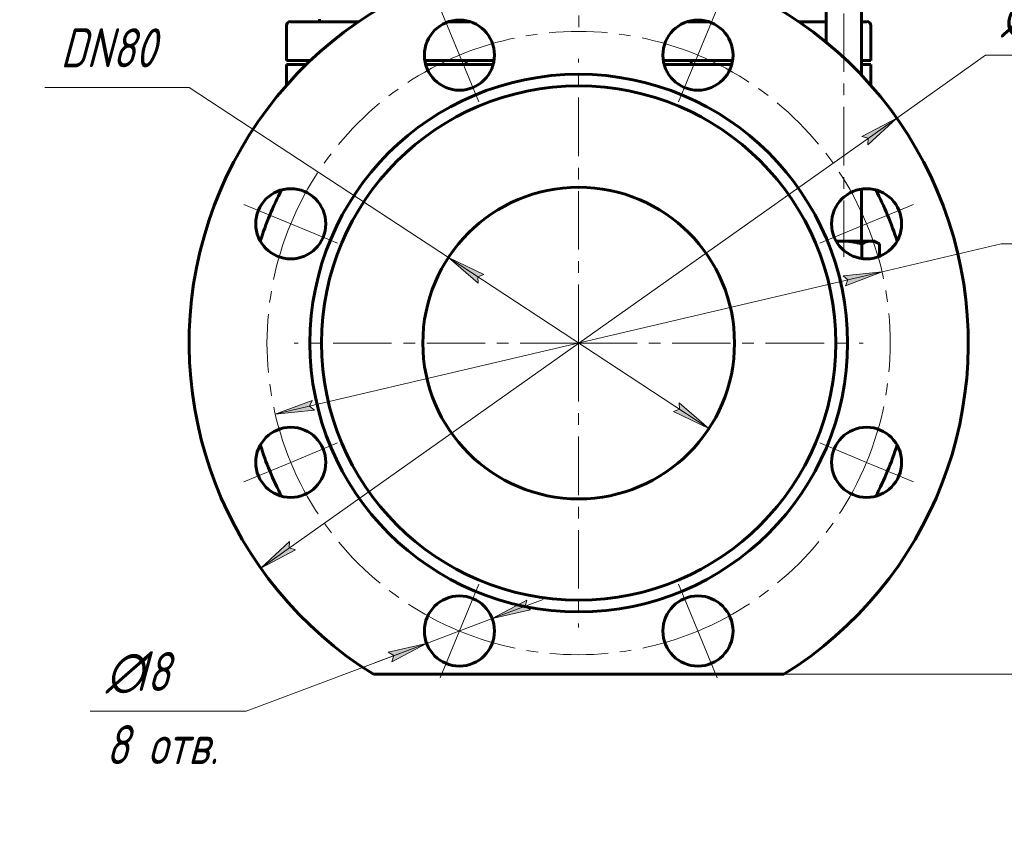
# Model space of a CAD drawing. Header units: millimetres. Extents: x 0 to 594, y 0 to 420.
# Tile 7 of 9: x 398 to 524, y 153 to 258. Entities that reach past the tile are written whole.
import ezdxf

# ---------------------------------------------------------------- set-up
doc = ezdxf.new("R2010")
doc.units = ezdxf.units.MM
for name, pattern in [('K5LT_AXLED', [12, 7.5, -1.5, 1.5, -1.5]), ('K5LT_BASIC', [0]), ('K5LT_THIN', [0])]:
    doc.linetypes.add(name, pattern=pattern)
doc.layers.add('Системный слой', color=7, linetype='Continuous')
doc.layers.add('Системный слой (1)', color=7, linetype='Continuous', true_color=0x6c6c6c)
doc.styles.add('KDIMTEXTSTYLE', font='GOST_AU.SHX', dxfattribs={"width": 0.96, "oblique": 15, "height": 5})
doc.styles.add('KTEXTSTYLE', font='GOST_AU.SHX', dxfattribs={"width": 0.56, "height": 5})
doc.dimstyles.new('KDIMSTYLE (0.50)', dxfattribs={"dimtxt": 5, "dimasz": 1, "dimexe": 2, "dimexo": 0, "dimgap": 1, "dimtad": 1, "dimlfac": 2, "dimtxsty": 'KDIMTEXTSTYLE', "dimsah": 1, "dimcen": 0, "dimdle": 1, "dimadec": 0, "dimazin": 0, "dimtfac": 0.667, "dimtmove": 0, "dimatfit": 3, "dimfxl": 1, "dimtvp": 1, "dimtolj": 1, "dimtzin": 0, "dimarcsym": 0})

# ---------------------------------------------------------------- blocks, each defined once
blk = doc.blocks.new('U36')
at = {"layer": 'Системный слой (1)', "color": 143, "linetype": 'K5LT_BASIC', "lineweight": 60, "true_color": 0x33acca}
for p, q in [((441.29, 258), (432.54, 258)), ((455.58, 258), (452.89, 258)), ((486.19, 258), (483.51, 258)), ((501.33, 258), (497.8, 258)), ((506.54, 258), (505.83, 258))]:
    blk.add_line(p, q, dxfattribs=at)
blk = doc.blocks.new('U39')
at = {"layer": 'Системный слой (1)', "color": 143, "linetype": 'K5LT_BASIC', "lineweight": 60, "true_color": 0x33acca}
for p, q in [((502.94, 229.8), (502.63, 229.77)), ((503.26, 229.82), (502.94, 229.8)), ((503.58, 229.83), (503.26, 229.82))]:
    blk.add_line(p, q, dxfattribs=at)
blk = doc.blocks.new('U40')
at = {"layer": 'Системный слой (1)', "color": 143, "linetype": 'K5LT_BASIC', "lineweight": 60, "true_color": 0x33acca}
for p, q in [((432.04, 253), (435.11, 253)), ((449.79, 253), (458.68, 253)), ((480.41, 253), (489.3, 253)), ((505.83, 253), (507.04, 253))]:
    blk.add_line(p, q, dxfattribs=at)
blk = doc.blocks.new('U41')
at = {"layer": 'Системный слой (1)', "color": 143, "linetype": 'K5LT_BASIC', "lineweight": 60, "true_color": 0x33acca}
for p, q in [((434.59, 252.5), (432.04, 252.5)), ((458.57, 252.5), (449.9, 252.5)), ((489.19, 252.5), (480.52, 252.5)), ((507.04, 252.5), (505.83, 252.5))]:
    blk.add_line(p, q, dxfattribs=at)
blk = doc.blocks.new('U42')
at = {"layer": 'Системный слой (1)', "color": 143, "linetype": 'K5LT_BASIC', "lineweight": 60, "true_color": 0x33acca}
for p, q in [((505.83, 283.05), (505.83, 251.15)), ((505.83, 236.51), (505.83, 229.83))]:
    blk.add_line(p, q, dxfattribs=at)
blk = doc.blocks.new('D2')
at = {"layer": 'Системный слой (1)'}
for points in [[(506.66, 242.2), (510.36, 245.63), (505.9, 243.28), (506.69, 243.03)], [(428.73, 187.88), (433.19, 190.23), (432.4, 190.47), (432.43, 191.3)]]:
    blk.add_hatch(color=7, dxfattribs=at).paths.add_polyline_path(points)
at = {"layer": 'Системный слой (1)', "color": 7, "linetype": 'K5LT_THIN', "lineweight": 18, "true_color": 0xffffff}
for p, q in [((510.36, 245.63), (521.78, 253.71)), ((521.78, 253.71), (540.44, 253.71)), ((428.73, 187.88), (510.36, 245.63)), ((505.9, 243.28), (510.36, 245.63)), ((510.36, 245.63), (506.66, 242.2)), ((506.69, 243.03), (505.9, 243.28)), ((506.66, 242.2), (506.69, 243.03)), ((428.73, 187.88), (432.43, 191.3)), ((432.43, 191.3), (432.4, 190.47)), ((433.19, 190.23), (428.73, 187.88)), ((432.4, 190.47), (433.19, 190.23))]:
    blk.add_line(p, q, dxfattribs=at)
blk.add_wipeout([(523.78, 254.71), (523.78, 262.09), (537.85, 262.09), (537.85, 254.71)]).dxf.layer = 'Системный слой (1)'
at = {"layer": 'Системный слой (1)', "color": 7, "char_height": 5, "attachment_point": 1, "style": 'KTEXTSTYLE'}
for s, insert in [('\\H5.0;\\W1.000;\\Q15;\\Q15;\\W0.960;∅', (523.78, 261.29)), ('\\H5.0;\\W1.000;\\Q15;\\Q15;\\W0.960;200', (527.09, 261.29))]:
    blk.add_mtext(s, dxfattribs=dict(at, insert=insert))
blk = doc.blocks.new('KDIMARROW_01')
at = {"layer": 'Системный слой'}
blk.add_hatch(color=0, dxfattribs=at).paths.add_polyline_path([(0, 0), (-5, 0.66), (-4.5, 0), (-5, -0.66)])
at = {"layer": 'Системный слой', "color": 0, "linetype": 'K5LT_THIN', "lineweight": 18}
for p, q in [((-4.5, 0), (-5, 0.66)), ((-5, 0.66), (0, 0)), ((0, 0), (-5, -0.66)), ((-5, -0.66), (-4.5, 0))]:
    blk.add_line(p, q, dxfattribs=at)
at = {"layer": 'Системный слой (1)', "color": 0, "linetype": 'K5LT_THIN', "lineweight": 18}
blk.add_line((469.54, 216.75), (469.04, 216.75), dxfattribs=at)
blk = doc.blocks.new('D3')
at = {"layer": 'Системный слой (1)'}
for points in [[(503.77, 224.11), (508.49, 225.89), (503.47, 225.39), (504.11, 224.86)], [(435.62, 208.12), (434.98, 208.64), (435.32, 209.4), (430.6, 207.61)]]:
    blk.add_hatch(color=7, dxfattribs=at).paths.add_polyline_path(points)
at = {"layer": 'Системный слой (1)', "color": 7, "linetype": 'K5LT_THIN', "lineweight": 18, "true_color": 0xffffff}
for p, q in [((508.49, 225.89), (523.78, 229.48)), ((523.78, 229.48), (541.51, 229.48)), ((430.6, 207.61), (508.49, 225.89)), ((503.47, 225.39), (508.49, 225.89)), ((504.11, 224.86), (503.47, 225.39)), ((508.49, 225.89), (503.77, 224.11)), ((503.77, 224.11), (504.11, 224.86)), ((430.6, 207.61), (435.32, 209.4)), ((435.32, 209.4), (434.98, 208.64)), ((434.98, 208.64), (435.62, 208.12)), ((435.62, 208.12), (430.6, 207.61))]:
    blk.add_line(p, q, dxfattribs=at)
blk.add_wipeout([(525.78, 230.48), (525.78, 237.86), (538.96, 237.86), (538.96, 230.48)]).dxf.layer = 'Системный слой (1)'
at = {"layer": 'Системный слой (1)', "color": 7, "char_height": 5, "attachment_point": 1, "style": 'KTEXTSTYLE'}
for s, insert in [('\\H5.0;\\W1.000;\\Q15;\\Q15;\\W0.960;∅', (525.78, 237.07)), ('\\H5.0;\\W1.000;\\Q15;\\Q15;\\W0.960;160', (529.09, 237.07))]:
    blk.add_mtext(s, dxfattribs=dict(at, insert=insert))
blk = doc.blocks.new('D4')
at = {"layer": 'Системный слой (1)'}
for points in [[(462.66, 182.96), (463.36, 182.52), (458.45, 181.38), (462.9, 183.76)], [(445.58, 175.84), (450.02, 178.21), (445.11, 177.07), (445.81, 176.63)]]:
    blk.add_hatch(color=7, dxfattribs=at).paths.add_polyline_path(points)
at = {"layer": 'Системный слой (1)', "color": 7, "linetype": 'K5LT_THIN', "lineweight": 18, "true_color": 0xffffff}
for p, q in [((458.45, 181.38), (465, 183.84)), ((462.9, 183.76), (458.45, 181.38)), ((462.66, 182.96), (462.9, 183.76)), ((458.45, 181.38), (463.36, 182.52)), ((463.36, 182.52), (462.66, 182.96)), ((458.45, 181.38), (450.02, 178.21)), ((450.02, 178.21), (426.87, 169.5)), ((450.02, 178.21), (443.47, 175.75)), ((450.02, 178.21), (445.11, 177.07)), ((445.58, 175.84), (450.02, 178.21)), ((445.11, 177.07), (445.81, 176.63)), ((445.81, 176.63), (445.58, 175.84))]:
    blk.add_line(p, q, dxfattribs=at)
blk.add_wipeout([(408.86, 161.12), (408.86, 177.88), (424.23, 177.88), (424.23, 161.12)]).dxf.layer = 'Системный слой (1)'
blk.add_line((426.87, 169.5), (406.86, 169.5), dxfattribs=at)
at = {"layer": 'Системный слой (1)', "color": 7, "char_height": 5, "attachment_point": 1, "style": 'KTEXTSTYLE'}
for s, insert in [('\\H5.0;\\W1.000;\\Q15;\\Q15;\\W0.960;∅', (408.86, 177.09)), ('\\H5.0;\\W1.000;\\Q15;\\Q15;\\W0.960;18', (412.17, 177.09)), ('\\H5.0;\\W1.000;\\Q15;\\Q15;\\W0.960;8 отв.', (408.86, 167.71))]:
    blk.add_mtext(s, dxfattribs=dict(at, insert=insert))
blk = doc.blocks.new('D5')
at = {"layer": 'Системный слой (1)'}
for points in [[(457.36, 225.53), (452.82, 227.72), (456.64, 224.43), (456.58, 225.25)], [(486.27, 205.78), (482.45, 209.07), (482.5, 208.25), (481.73, 207.97)]]:
    blk.add_hatch(color=7, dxfattribs=at).paths.add_polyline_path(points)
at = {"layer": 'Системный слой (1)', "color": 7, "linetype": 'K5LT_THIN', "lineweight": 18, "true_color": 0xffffff}
for p, q in [((419.54, 249.55), (401.02, 249.55)), ((452.82, 227.72), (419.54, 249.55)), ((452.82, 227.72), (457.36, 225.53)), ((456.64, 224.43), (452.82, 227.72)), ((486.27, 205.78), (452.82, 227.72)), ((457.36, 225.53), (456.58, 225.25)), ((456.58, 225.25), (456.64, 224.43)), ((482.5, 208.25), (482.45, 209.07)), ((482.45, 209.07), (486.27, 205.78)), ((481.73, 207.97), (482.5, 208.25)), ((486.27, 205.78), (481.73, 207.97))]:
    blk.add_line(p, q, dxfattribs=at)
blk.add_wipeout([(403.02, 250.55), (403.02, 257.93), (416.96, 257.93), (416.96, 250.55)]).dxf.layer = 'Системный слой (1)'
at = {"layer": 'Системный слой (1)', "color": 7, "insert": (403.02, 257.14), "char_height": 5, "attachment_point": 1, "style": 'KTEXTSTYLE'}
blk.add_mtext('\\H5.0;\\W1.000;\\Q15;\\Q15;\\W0.960;DN80', dxfattribs=at)
blk = doc.blocks.new('U44')
at = {"layer": 'Системный слой (1)', "color": 30, "linetype": 'K5LT_AXLED', "lineweight": 18, "true_color": 0xff8000}
for q in [(469.54, 253.25), (433.04, 216.75), (506.04, 216.75), (469.54, 180.25)]:
    blk.add_line((469.54, 216.75), q, dxfattribs=at)
blk = doc.blocks.new('D6')
at = {"layer": 'Системный слой (1)'}
for points in [[(559.2, 299.25), (558.54, 304.25), (557.88, 299.25), (558.54, 299.75)], [(558.54, 174.25), (559.2, 179.25), (558.54, 178.75), (557.88, 179.25)]]:
    blk.add_hatch(color=7, dxfattribs=at).paths.add_polyline_path(points)
at = {"layer": 'Системный слой (1)', "color": 7, "linetype": 'K5LT_THIN', "lineweight": 18, "true_color": 0xffffff}
for p, q in [((469.98, 304.25), (560.54, 304.25)), ((557.88, 299.25), (558.54, 304.25)), ((558.54, 304.25), (559.2, 299.25)), ((558.54, 174.25), (558.54, 304.25)), ((558.54, 299.75), (557.88, 299.25)), ((559.2, 299.25), (558.54, 299.75)), ((558.54, 174.25), (557.88, 179.25)), ((557.88, 179.25), (558.54, 178.75)), ((558.54, 178.75), (559.2, 179.25)), ((559.2, 179.25), (558.54, 174.25)), ((495.88, 174.25), (560.54, 174.25))]:
    blk.add_line(p, q, dxfattribs=at)
blk.add_wipeout([(557.54, 233.51), (550.16, 233.51), (550.16, 244.53), (557.54, 244.53)]).dxf.layer = 'Системный слой (1)'
at = {"layer": 'Системный слой (1)', "color": 7, "insert": (550.95, 233.51), "char_height": 5, "attachment_point": 1, "rotation": 90, "style": 'KTEXTSTYLE'}
blk.add_mtext('\\H5.0;\\W1.000;\\Q15;\\Q15;\\W0.960;260', dxfattribs=at)
blk = doc.blocks.new('U45')
at = {"layer": 'Системный слой (1)', "color": 30, "linetype": 'K5LT_AXLED', "lineweight": 18, "true_color": 0xff8000}
for p, q in [((454.24, 253.71), (451.75, 259.71)), ((484.85, 253.71), (487.34, 259.71)), ((456.72, 247.7), (454.24, 253.71)), ((482.36, 247.7), (484.85, 253.71)), ((432.59, 232.06), (426.58, 234.55)), ((506.5, 232.06), (512.5, 234.55)), ((438.59, 229.57), (432.59, 232.06)), ((500.49, 229.57), (506.5, 232.06)), ((438.59, 203.93), (432.59, 201.44)), ((500.49, 203.93), (506.5, 201.44)), ((432.59, 201.44), (426.58, 198.96)), ((506.5, 201.44), (512.5, 198.96)), ((456.72, 185.8), (454.24, 179.8)), ((482.36, 185.8), (484.85, 179.8)), ((454.24, 179.8), (451.75, 173.79)), ((484.85, 179.8), (487.34, 173.79))]:
    blk.add_line(p, q, dxfattribs=at)
for start, end in [(67.5, 112.5), (112.5, 157.5), (22.5, 67.5), (157.5, 202.5), (337.5, 22.5), (202.5, 247.5), (292.5, 337.5), (247.5, 292.5)]:
    blk.add_arc((469.54, 216.75), 40, start, end, dxfattribs=at)

msp = doc.modelspace()

# ---------------------------------------------------------------- linework, layer by layer
at = {"layer": 'Системный слой (1)', "color": 143, "linetype": 'K5LT_BASIC', "lineweight": 60, "true_color": 0x33acca}
for p, q in [((501.3282, 283.0513), (501.3282, 255.3489)), ((436.268, 258.3014), (436.268, 258.0013)), ((453.8568, 258.1905), (453.8568, 258.0013)), ((485.2313, 258.1905), (485.2313, 258.0013)), ((432.044, 253.0013), (432.044, 257.5013)), ((507.044, 253.0013), (507.044, 257.5013)), ((455.1068, 253.0013), (455.1068, 252.5013)), ((483.9813, 253.0013), (483.9813, 252.5013)), ((432.044, 252.5013), (432.044, 249.8233)), ((507.044, 252.5013), (507.044, 249.8233)), ((502.5885, 229.8324), (503.5782, 229.8324)), ((503.5782, 229.8324), (507.0152, 229.8324)), ((505.8695, 229.4779), (505.8695, 227.603)), ((507.0152, 229.8324), (507.5469, 229.8324)), ((507.5469, 229.8324), (508.1609, 229.4779)), ((508.1609, 229.4779), (508.1609, 227.8768)), ((443.2049, 174.2514), (495.8832, 174.2514))]:
    msp.add_line(p, q, dxfattribs=at)
at = {"layer": 'Системный слой (1)', "color": 30, "linetype": 'K5LT_AXLED', "lineweight": 18, "true_color": 0xff8000}
msp.add_line((469.544, 267.8013), (469.544, 256.5013), dxfattribs=at)
at = {"layer": 'Системный слой (1)', "color": 143, "linetype": 'K5LT_BASIC', "lineweight": 60, "true_color": 0x33acca}
for centre, radius in [((454.2367, 253.7066), 4.5), ((484.8514, 253.7066), 4.5), ((469.544, 216.7514), 34.5), ((469.544, 216.7514), 33), ((432.5889, 232.0587), 4.5), ((469.544, 216.7514), 20), ((506.4992, 232.0587), 4.5), ((432.5889, 201.444), 4.5), ((506.4992, 201.444), 4.5), ((454.2367, 179.7962), 4.5), ((484.8514, 179.7962), 4.5)]:
    msp.add_circle(centre, radius, dxfattribs=at)
for centre, radius, start, end in [((469.544, 216.7514), 50, 301.788331, 238.211669), ((432.544, 257.5013), 0.5, 90, 180), ((506.544, 257.5013), 0.5, 0, 90), ((469.544, 216.7514), 42.909, 152.750354, 162.249646), ((469.544, 216.7514), 42.909, 17.750354, 27.249646), ((469.544, 216.7514), 42.909, 197.750354, 207.249646), ((469.544, 216.7514), 42.909, 332.750354, 342.249646)]:
    msp.add_arc(centre, radius, start, end, dxfattribs=at)
for points, weights in [([(505.8695, 229.4779), (504.6416, 229.8324), (503.5782, 229.8324)], [1.09330827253, 1.0852999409, 1]), ([(507.0152, 229.8324), (506.4835, 229.8324), (505.8695, 229.4779)], [1, 1.0852999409, 1.09330827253]), ([(508.1609, 229.4779), (507.5469, 229.8324), (507.0152, 229.8324)], [1.09330827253, 1.0852999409, 1])]:
    msp.add_rational_spline(points, weights, degree=2, dxfattribs=at)

# ---------------------------------------------------------------- block references
at = {"layer": 'Системный слой (1)'}
for name in ['U42', 'U36', 'U40', 'U41', 'U39']:
    msp.add_blockref(name, (0, 0), dxfattribs=at)

# ---------------------------------------------------------------- next in the draw order: dimensions: what is measured, and where the dimension line sits
at = {"layer": 'Системный слой (1)', "color": 7}
dim = msp.add_diameter_dim_2p(p1=(387.9062, 158.9996), p2=(551.1818, 274.5032), dimstyle='KDIMSTYLE (0.50)', override={"dimtih": 1, "dimtoh": 1, "dimpost": '\\H5.0;\\W0.960;\\Q15;<>', "dimblk1": 'KDIMARROW_01', "dimblk2": 'KDIMARROW_01', "dimclrt": 7, "dimtol": 1, "dimtp": 0, "dimtm": 0, "dimtdec": 5, "dimtmove": 1, "dimatfit": 2, "dimtolj": 1}, dxfattribs=at)
dim.commit()
dim.dimension.update_dxf_attribs({"geometry": 'D2', "text_midpoint": (523.7838, 253.7066), "dimtype": 163})

# ---------------------------------------------------------------- next in the draw order: dimensions: what is measured, and where the dimension line sits
dim = msp.add_diameter_dim_2p(p1=(391.6592, 198.4769), p2=(547.4289, 235.0259), dimstyle='KDIMSTYLE (0.50)', override={"dimtih": 1, "dimtoh": 1, "dimpost": '\\H5.0;\\W0.960;\\Q15;<>', "dimblk1": 'KDIMARROW_01', "dimblk2": 'KDIMARROW_01', "dimclrt": 7, "dimtol": 1, "dimtp": 0, "dimtm": 0, "dimtdec": 5, "dimtmove": 1, "dimatfit": 2, "dimtolj": 1}, dxfattribs=at)
dim.commit()
dim.dimension.update_dxf_attribs({"geometry": 'D3', "text_midpoint": (525.7838, 229.4779), "dimtype": 163})
dim = msp.add_diameter_dim_2p(p1=(462.6606, 182.9645), p2=(445.8128, 176.6279), dimstyle='KDIMSTYLE (0.50)', override={"dimtih": 1, "dimtoh": 1, "dimpost": '\\H5.0;\\W0.960;\\Q15;<>\\X\\H5.0;\\W0.960;\\Q15;\\Q15;8 отв.', "dimblk1": 'KDIMARROW_01', "dimblk2": 'KDIMARROW_01', "dimclrt": 7, "dimtol": 1, "dimtp": 0, "dimtm": 0, "dimtdec": 5, "dimtmove": 1, "dimatfit": 2, "dimtolj": 1}, dxfattribs=at)
dim.commit()
dim.dimension.update_dxf_attribs({"geometry": 'D4', "text_midpoint": (424.8673, 169.5023)})

# ---------------------------------------------------------------- next in the draw order: dimensions: what is measured, and where the dimension line sits
dim = msp.add_diameter_dim_2p(p1=(502.9905, 194.812), p2=(436.0976, 238.6907), dimstyle='KDIMSTYLE (0.50)', override={"dimtih": 1, "dimtoh": 1, "dimpost": '\\H5.0;\\W0.960;\\Q15;\\Q15;DN\\H5.0;\\W0.960;\\Q15;<>', "dimblk1": 'KDIMARROW_01', "dimblk2": 'KDIMARROW_01', "dimclrt": 7, "dimtol": 1, "dimtp": 0, "dimtm": 0, "dimtdec": 5, "dimtmove": 1, "dimatfit": 2, "dimtolj": 1}, dxfattribs=at)
dim.commit()
dim.dimension.update_dxf_attribs({"geometry": 'D5', "text_midpoint": (417.544, 249.5491), "dimtype": 163})

# ---------------------------------------------------------------- next in the draw order: linework, layer by layer
at = {"layer": 'Системный слой (1)', "color": 30, "linetype": 'K5LT_AXLED', "lineweight": 18, "true_color": 0xff8000}
msp.add_line((503.5782, 283.0513), (503.5782, 227.8324), dxfattribs=at)

# ---------------------------------------------------------------- next in the draw order: block references
at = {"layer": 'Системный слой (1)'}
msp.add_blockref('U44', (0, 0), dxfattribs=at)

# ---------------------------------------------------------------- next in the draw order: dimensions: what is measured, and where the dimension line sits
at = {"layer": 'Системный слой (1)', "color": 7}
dim = msp.add_linear_dim(base=(558.5401, 174.2514), p1=(469.9839, 304.2514), p2=(495.8832, 174.2514), angle=90, dimstyle='KDIMSTYLE (0.50)', override={"dimexo": 0, "dimpost": '\\H5.0;\\W0.960;\\Q15;<>', "dimblk1": 'KDIMARROW_01', "dimblk2": 'KDIMARROW_01', "dimse1": 0, "dimse2": 0, "dimclrt": 7, "dimtol": 1, "dimtp": 0, "dimtm": 0, "dimtdec": 5, "dimtolj": 1}, dxfattribs=at)
dim.commit()
dim.dimension.update_dxf_attribs({"geometry": 'D6', "text_midpoint": (558.5401, 239.2514), "dimtype": 160})

# ---------------------------------------------------------------- next in the draw order: block references
at = {"layer": 'Системный слой (1)'}
msp.add_blockref('U45', (0, 0), dxfattribs=at)

doc.saveas('drawing.dxf')
